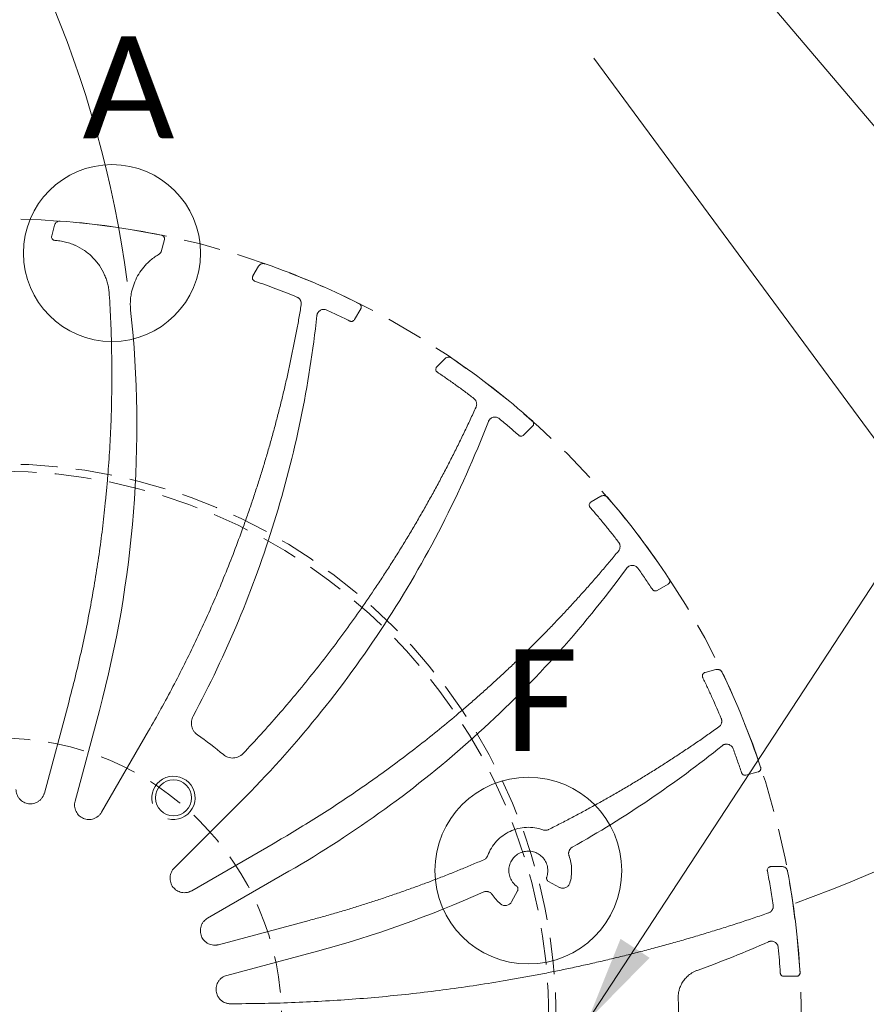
# Model space of a CAD drawing. Header units: millimetres. Extents: x 5 to 292, y 5 to 205.
# Tile 7 of 16: x 83 to 113, y 74 to 108. Entities that reach past the tile are written whole.
import ezdxf

# ---------------------------------------------------------------- set-up
doc = ezdxf.new("R2010")
doc.units = ezdxf.units.MM
doc.linetypes.add('SLD-實線', pattern=[0])
doc.linetypes.add('SLD-虛線-(隱匿輪廓線)', pattern=[1.905, 1.27, -0.635])
doc.styles.add('SLDTEXTSTYLE3', font='CALIBRI.TTF')
doc.dimstyles.new('SLDDIMSTYLE1', dxfattribs={"dimtxt": 2.116667, "dimasz": 3, "dimexe": 0, "dimexo": 0.0625, "dimgap": 0.529167, "dimtad": 0, "dimtih": 1, "dimtoh": 1, "dimlfac": 2, "dimrnd": 1e-09, "dimzin": 12, "dimdsep": 46, "dimtxsty": 'SLDTEXTSTYLE3', "dimsah": 1, "dimcen": 0, "dimadec": 0, "dimazin": 3, "dimtfac": 1, "dimtofl": 0, "dimtmove": 0, "dimatfit": 3, "dimfxl": 0, "dimfrac": 2, "dimtolj": 1, "dimtzin": 12, "dimarcsym": 0})
doc.dimstyles.new('SLDDIMSTYLE2', dxfattribs={"dimtxt": 2.116667, "dimasz": 3, "dimexe": 0, "dimexo": 0.0625, "dimgap": 0.529167, "dimtad": 0, "dimtih": 1, "dimtoh": 1, "dimlfac": 2, "dimrnd": 1e-09, "dimzin": 4, "dimdsep": 46, "dimtxsty": 'SLDTEXTSTYLE3', "dimblk1": 'NONE', "dimsah": 1, "dimcen": 0, "dimadec": 0, "dimazin": 1, "dimtfac": 1, "dimtmove": 0, "dimatfit": 3, "dimldrblk": 'NONE', "dimfxl": 0, "dimfrac": 2, "dimtolj": 1, "dimtzin": 12, "dimarcsym": 0})

# ---------------------------------------------------------------- blocks, each defined once
blk = doc.blocks.new('_D_2')
at = {"color": 5, "linetype": 'SLD-實線', "lineweight": 0}
for p, q in [((69.153, 115.878), (82.46, 129.277)), ((82.46, 129.277), (92.016, 129.277)), ((38.259, 84.767), (69.153, 115.878))]:
    blk.add_line(p, q, dxfattribs=at)
blk.add_arc((38.259, 84.767), 43.845, 21.9015, 46.5066, dxfattribs=at)
blk.add_solid([(69.153, 115.878), (71.693, 117.584), (70.841, 118.429)], dxfattribs=at)
at = {"color": 5, "linetype": 'SLD-實線', "lineweight": 0, "insert": (84.047, 132.1), "char_height": 2.1167, "attachment_point": 1, "style": 'SLDTEXTSTYLE3'}
blk.add_mtext('R87.69', dxfattribs=at)
blk = doc.blocks.new('_D_3')
at = {"color": 5, "linetype": 'SLD-實線', "lineweight": 0}
for p, q in [((79.367, 117.444), (82.46, 119.851)), ((82.46, 119.851), (92.016, 119.851)), ((49.357, 94.084), (79.367, 117.444))]:
    blk.add_line(p, q, dxfattribs=at)
blk.add_arc((49.357, 94.084), 38.03, 7.5814, 39.4023, dxfattribs=at)
blk.add_solid([(79.367, 117.444), (82.103, 118.813), (81.366, 119.76)], dxfattribs=at)
at = {"color": 5, "linetype": 'SLD-實線', "lineweight": 0, "insert": (84.047, 122.673), "char_height": 2.1167, "attachment_point": 1, "style": 'SLDTEXTSTYLE3'}
blk.add_mtext('R76.06', dxfattribs=at)
blk = doc.blocks.new('_D_4')
at = {"color": 5, "linetype": 'SLD-實線', "lineweight": 0}
for p, q in [((102.992, 73.497), (119.702, 99.058)), ((119.702, 99.058), (160.182, 99.058)), ((100.639, 69.898), (102.992, 73.497))]:
    blk.add_line(p, q, dxfattribs=at)
blk.add_solid([(102.992, 73.497), (105.136, 75.68), (104.131, 76.336)], dxfattribs=at)
at = {"color": 5, "linetype": 'SLD-實線', "lineweight": 0, "attachment_point": 1, "style": 'SLDTEXTSTYLE3'}
for s, insert, char_height in [('%%c', (133.831, 105.326), 2.1167), (' thru', (142.11, 105.326), 2.1167), ('8.60', (137.104, 105.326), 2.1167), ('foreseen for 1/8" NPT or 1/8" BSP', (121.29, 101.881), 2.11667)]:
    blk.add_mtext(s, dxfattribs=dict(at, insert=insert, char_height=char_height))
blk = doc.blocks.new('_NONE')
blk = doc.blocks.new('_D_6')
at = {"color": 5, "linetype": 'SLD-實線', "lineweight": 0}
for p, q in [((103.201, 106.834), (126.088, 75.807)), ((126.088, 75.807), (135.164, 63.504)), ((135.164, 63.504), (144.72, 63.504))]:
    blk.add_line(p, q, dxfattribs=at)
blk.add_arc((103.201, 106.834), 38.555, 280.0591, 307.9008, dxfattribs=at)
blk.add_solid([(126.088, 75.807), (127.386, 73.037), (128.352, 73.749)], dxfattribs=at)
at = {"color": 5, "linetype": 'SLD-實線', "lineweight": 0, "insert": (136.751, 66.326), "char_height": 2.1167, "attachment_point": 1, "style": 'SLDTEXTSTYLE3'}
blk.add_mtext('R77.11', dxfattribs=at)
blk = doc.blocks.new('_D_7')
at = {"color": 5, "linetype": 'SLD-實線', "lineweight": 0}
for p, q in [((90.629, 130.783), (127.277, 87.524)), ((127.277, 87.524), (134.448, 79.058)), ((134.448, 79.058), (145.436, 79.058))]:
    blk.add_line(p, q, dxfattribs=at)
blk.add_arc((90.629, 130.783), 56.696, 290.1852, 311.2806, dxfattribs=at)
blk.add_solid([(127.277, 87.524), (128.758, 84.847), (129.674, 85.623)], dxfattribs=at)
at = {"color": 5, "linetype": 'SLD-實線', "lineweight": 0, "insert": (136.036, 81.881), "char_height": 2.1167, "attachment_point": 1, "style": 'SLDTEXTSTYLE3'}
blk.add_mtext('R113.39', dxfattribs=at)

msp = doc.modelspace()

# ---------------------------------------------------------------- linework, layer by layer
at = {"color": 7, "linetype": 'SLD-實線', "lineweight": 15}
for p, q in [((84.4401, 100.6827), (84.5409, 101.0586)), ((84.5532, 100.5254), (84.579, 100.524)), ((88.3395, 100.5534), (88.2268, 100.1325)), ((91.405, 99.2954), (91.5996, 99.6324)), ((95.1381, 98.1612), (94.9202, 97.7839)), ((97.7735, 96.1527), (98.0486, 96.4278)), ((101.0858, 94.091), (100.7777, 93.7828)), ((103.1115, 91.4687), (103.4485, 91.6633)), ((105.7774, 88.62), (105.4, 88.4021)), ((107.0554, 85.5628), (107.4323, 85.6638)), ((84.1865, 81.3835), (85.0286, 84.5262)), ((86.0911, 84.2415), (85.249, 81.0988)), ((86.165, 80.7194), (87.7918, 83.5371)), ((108.8931, 82.1212), (108.4722, 82.0084)), ((90.9826, 81.0887), (88.682, 78.788)), ((89.2856, 78.0015), (92.1032, 79.6283)), ((109.3363, 78.8374), (109.7255, 78.8374)), ((92.6532, 78.6756), (89.8356, 77.0489)), ((102.0186, 78.1192), (101.6357, 78.3246)), ((100.5659, 78.0016), (100.3605, 77.6186)), ((90.215, 76.1329), (93.3577, 76.975)), ((93.6424, 75.9124), (90.4997, 75.0704)), ((110.2207, 75.0374), (109.7849, 75.0374))]:
    msp.add_line(p, q, dxfattribs=at)
at = {"color": 7, "linetype": 'SLD-實線', "lineweight": 0}
for centre, radius in [((86.5263, 100.0894), 3.0642), ((100.9393, 78.698), 3.2336)]:
    msp.add_circle(centre, radius, dxfattribs=at)
at = {"color": 5, "linetype": 'SLD-虛線-(隱匿輪廓線)', "lineweight": 0}
for radius in [27.74, 19.25, 19, 9.75]:
    msp.add_circle((82.6535, 73.5374), radius, dxfattribs=at)
at = {"color": 7, "linetype": 'SLD-實線', "lineweight": 15}
msp.add_circle((88.6562, 81.2205), 0.625, dxfattribs=at)
at = {"color": 7, "linetype": 'SLD-實線', "lineweight": 0}
msp.add_arc((88.6562, 81.2205), 0.75, 255, 195, dxfattribs=at)
at = {"color": 7, "linetype": 'SLD-實線', "lineweight": 15}
for points, knots in [([(84.7387, 101.1989), (84.7276, 101.1992), (84.7057, 101.1999), (84.6734, 101.1937), (84.6426, 101.1821), (84.6139, 101.1652), (84.588, 101.1433), (84.5671, 101.1175), (84.5506, 101.0891), (84.5441, 101.0688), (84.5409, 101.0586)], [0, 0, 0, 0, 0.12639501, 0.24930927, 0.37261883, 0.50016368, 0.62748411, 0.75776487, 0.87816296, 1, 1, 1, 1]), ([(84.4401, 100.6827), (84.4306, 100.6471), (84.4379, 100.6073), (84.481, 100.5474), (84.5164, 100.5279), (84.5532, 100.5256)], [0, 0, 0, 0, 0.5, 0.5, 1, 1, 1, 1]), ([(88.3395, 100.5534), (88.3414, 100.5619), (88.3449, 100.5785), (88.3437, 100.604), (88.3373, 100.6287), (88.326, 100.6516), (88.3104, 100.6722), (88.291, 100.6888), (88.2687, 100.7017), (88.2523, 100.706), (88.244, 100.7082)], [0, 0, 0, 0, 0.1272696, 0.2494504, 0.3720088, 0.5003626, 0.6238233, 0.7501644, 0.8743558, 1, 1, 1, 1]), ([(84.579, 100.524), (84.6121, 100.5212), (84.6782, 100.5156), (84.7765, 100.5011), (84.8736, 100.4821), (84.9695, 100.4581), (85.0643, 100.4294), (85.1578, 100.3959), (85.3332, 100.3231), (85.5798, 100.1858), (85.8653, 99.9461), (86.1031, 99.6589), (86.2506, 99.3895), (86.3369, 99.166), (86.3848, 98.9992), (86.419, 98.8289), (86.4291, 98.7135), (86.4342, 98.6556)], [0, 0, 0, 0, 0.0347508, 0.0692917, 0.1037077, 0.1380846, 0.1725088, 0.2070659, 0.241841, 0.3708858, 0.5000247, 0.6290706, 0.7582084, 0.8188698, 0.8790817, 0.9393048, 1, 1, 1, 1]), ([(87.1734, 98.1092), (87.1704, 98.1407), (87.1646, 98.2034), (87.1615, 98.2977), (87.1625, 98.3919), (87.1681, 98.4859), (87.1782, 98.5798), (87.2029, 98.7394), (87.2596, 98.9616), (87.3749, 99.2345), (87.5286, 99.4878), (87.6956, 99.6882), (87.859, 99.842), (88.0076, 99.9589), (88.1151, 100.0243), (88.169, 100.057)], [0, 0, 0, 0, 0.0409312, 0.0816866, 0.122357, 0.1630341, 0.2038093, 0.2447735, 0.3723467, 0.5000334, 0.6276071, 0.7552932, 0.8369591, 0.9182837, 1, 1, 1, 1]), ([(88.169, 100.057), (88.1757, 100.0614), (88.1893, 100.0703), (88.2058, 100.0884), (88.2191, 100.1092), (88.2242, 100.1247), (88.2268, 100.1325)], [0, 0, 0, 0, 0.24756572, 0.49770634, 0.74817807, 1, 1, 1, 1]), ([(91.827, 99.7167), (91.8163, 99.7199), (91.7954, 99.7262), (91.7625, 99.7286), (91.7298, 99.7254), (91.6978, 99.7164), (91.6671, 99.702), (91.6401, 99.6825), (91.6168, 99.6593), (91.6053, 99.6414), (91.5996, 99.6324)], [0, 0, 0, 0, 0.126395, 0.2493093, 0.3726188, 0.5001637, 0.6274841, 0.7577649, 0.878163, 1, 1, 1, 1]), ([(91.405, 99.2954), (91.4022, 99.29), (91.3965, 99.2792), (91.3912, 99.2615), (91.3863, 99.2314), (91.3923, 99.1876), (91.4182, 99.1485), (91.4469, 99.1253), (91.464, 99.1182), (91.4725, 99.1147)], [0, 0, 0, 0, 0.0832862, 0.166337, 0.2509491, 0.5001015, 0.7492538, 0.8738939, 1, 1, 1, 1]), ([(91.4725, 99.1147), (91.5946, 99.072), (91.8389, 98.9867), (92.2029, 98.8519), (92.5651, 98.7127), (92.8049, 98.6155), (92.9248, 98.5669)], [0, 0, 0, 0, 0.2500257, 0.5, 0.7499743, 1, 1, 1, 1]), ([(86.4342, 98.6556), (86.4438, 98.4972), (86.463, 98.1804), (86.4852, 97.705), (86.5026, 97.2297), (86.5147, 96.7545), (86.5217, 96.2794), (86.5236, 95.8044), (86.5203, 95.3295), (86.5118, 94.8547), (86.4982, 94.38), (86.4794, 93.9053), (86.4554, 93.4308), (86.4263, 92.9563), (86.392, 92.4819), (86.3526, 92.0076), (86.295, 91.3954), (86.2129, 90.6464), (86.0977, 89.7621), (85.9646, 88.8811), (85.8136, 88.0034), (85.6449, 87.1289), (85.458, 86.2577), (85.2545, 85.3895), (85.1039, 84.8141), (85.0286, 84.5262)], [0, 0, 0, 0, 0.0333919, 0.0667584, 0.1001035, 0.1334312, 0.1667452, 0.2000496, 0.2333483, 0.2666452, 0.2999442, 0.3332493, 0.3665644, 0.3998934, 0.4332402, 0.4666088, 0.500003, 0.5625911, 0.6251022, 0.6875621, 0.7499967, 0.8124319, 0.8748936, 0.9374077, 1, 1, 1, 1]), ([(92.9248, 98.5669), (92.9352, 98.5622), (92.9556, 98.5529), (92.9835, 98.5341), (93.0085, 98.5121), (93.0303, 98.4864), (93.0504, 98.4554), (93.0671, 98.4185), (93.0775, 98.3773), (93.0814, 98.3354), (93.0781, 98.3083), (93.0765, 98.2947)], [0, 0, 0, 0, 0.10141869, 0.20029548, 0.2984788, 0.39785577, 0.50024754, 0.62733238, 0.75737064, 0.87796676, 1, 1, 1, 1]), ([(93.0765, 98.2947), (93.0507, 98.142), (92.9992, 97.8368), (92.9159, 97.3801), (92.8281, 96.9247), (92.7355, 96.4704), (92.6382, 96.0174), (92.5361, 95.5656), (92.4293, 95.1151), (92.3177, 94.6658), (92.2014, 94.2177), (92.0803, 93.7709), (91.9545, 93.3252), (91.8239, 92.8809), (91.6886, 92.4377), (91.5485, 91.9958), (91.4036, 91.5551), (91.2541, 91.1156), (91.0541, 90.5478), (90.798, 89.8543), (90.4781, 89.0387), (90.1424, 88.2304), (89.7907, 87.4295), (89.4232, 86.6359), (89.0398, 85.8497), (88.6402, 85.0709), (88.2258, 84.2989), (87.9365, 83.7912), (87.7918, 83.5371)], [0, 0, 0, 0, 0.0294768, 0.0589291, 0.0883601, 0.1177732, 0.1471714, 0.1765583, 0.2059371, 0.235311, 0.2646833, 0.2940575, 0.3234367, 0.3528243, 0.3822236, 0.4116378, 0.4410702, 0.4705242, 0.5000029, 0.5556601, 0.61124, 0.6667648, 0.7222566, 0.7777378, 0.8332305, 0.888757, 0.9443394, 1, 1, 1, 1]), ([(95.1381, 98.1612), (95.142, 98.169), (95.1497, 98.1841), (95.1552, 98.209), (95.1554, 98.2345), (95.1504, 98.2596), (95.1407, 98.2835), (95.1262, 98.3045), (95.108, 98.3228), (95.0933, 98.3312), (95.0858, 98.3355)], [0, 0, 0, 0, 0.1272696, 0.2494504, 0.3720088, 0.5003626, 0.6238233, 0.7501644, 0.8743558, 1, 1, 1, 1]), ([(86.0911, 84.2415), (86.6945, 86.4935), (87.0903, 88.8011), (87.4531, 93.4498), (87.4201, 95.7909), (87.1734, 98.1092)], [0, 0, 0, 0, 0.5, 0.5, 1, 1, 1, 1]), ([(89.3339, 84.0467), (90.4837, 86.1936), (91.4267, 88.4513), (92.8642, 93.1052), (93.3588, 95.5014), (93.62, 97.9227)], [0, 0, 0, 0, 0.5, 0.5, 1, 1, 1, 1]), ([(93.62, 97.9227), (93.6214, 97.9324), (93.6241, 97.9514), (93.6324, 97.9791), (93.6438, 98.0056), (93.6634, 98.0389), (93.6948, 98.0761), (93.7418, 98.1101), (93.7959, 98.132), (93.853, 98.14), (93.9112, 98.1355), (93.9468, 98.1215), (93.965, 98.1143)], [0, 0, 0, 0, 0.06313676, 0.12530263, 0.18742028, 0.2504145, 0.37632654, 0.50085025, 0.62456142, 0.75244593, 0.87316813, 1, 1, 1, 1]), ([(94.756, 97.7346), (94.7633, 97.7313), (94.7777, 97.725), (94.801, 97.7208), (94.8246, 97.7211), (94.8554, 97.7275), (94.8925, 97.745), (94.9109, 97.7709), (94.9202, 97.7839)], [0, 0, 0, 0, 0.1269862, 0.2497126, 0.3728425, 0.5009952, 0.7497099, 1, 1, 1, 1]), ([(98.2901, 96.4504), (98.2806, 96.4562), (98.262, 96.4677), (98.2309, 96.4786), (98.1985, 96.4839), (98.1652, 96.4836), (98.1318, 96.4776), (98.1008, 96.4657), (98.0723, 96.4494), (98.0565, 96.435), (98.0486, 96.4278)], [0, 0, 0, 0, 0.126395, 0.2493093, 0.3726188, 0.5001637, 0.6274841, 0.7577649, 0.878163, 1, 1, 1, 1]), ([(97.7735, 96.1527), (97.7693, 96.1482), (97.7611, 96.1392), (97.7513, 96.1235), (97.7388, 96.0957), (97.7332, 96.0518), (97.7482, 96.0073), (97.7699, 95.9775), (97.7846, 95.9663), (97.7919, 95.9607)], [0, 0, 0, 0, 0.0832862, 0.166337, 0.2509491, 0.5001015, 0.7492538, 0.8738939, 1, 1, 1, 1]), ([(97.7919, 95.9607), (97.8988, 95.8878), (98.1127, 95.7422), (98.4294, 95.5178), (98.7433, 95.2896), (98.9497, 95.1336), (99.0529, 95.0556)], [0, 0, 0, 0, 0.2500257, 0.5, 0.7499743, 1, 1, 1, 1]), ([(99.0529, 95.0556), (99.0617, 95.0484), (99.0791, 95.0341), (99.1011, 95.0088), (99.1195, 94.981), (99.134, 94.9506), (99.1454, 94.9154), (99.152, 94.8754), (99.1513, 94.833), (99.1443, 94.7915), (99.1341, 94.7662), (99.129, 94.7535)], [0, 0, 0, 0, 0.1014187, 0.2002955, 0.2984788, 0.3978558, 0.5002475, 0.6273324, 0.7573706, 0.8779668, 1, 1, 1, 1]), ([(99.129, 94.7535), (99.0618, 94.6065), (98.9273, 94.3127), (98.7196, 93.8749), (98.5075, 93.4396), (98.2907, 93.0069), (98.0692, 92.5768), (97.8431, 92.1494), (97.6123, 91.7245), (97.3768, 91.3022), (97.1366, 90.8826), (96.8917, 90.4655), (96.6422, 90.0511), (96.388, 89.6392), (96.1292, 89.23), (95.8656, 88.8233), (95.5193, 88.3017), (95.085, 87.6693), (94.5556, 86.9317), (94.0115, 86.2058), (93.4528, 85.4917), (92.8794, 84.7893), (92.291, 84.0989), (91.6889, 83.4193), (91.2756, 82.9767), (91.0688, 82.7552)], [0, 0, 0, 0, 0.0333941, 0.0667619, 0.1001075, 0.133435, 0.1667483, 0.2000517, 0.2333491, 0.2666447, 0.2999424, 0.3332464, 0.3665608, 0.3998896, 0.4332369, 0.4666067, 0.5000032, 0.5625946, 0.6251062, 0.6875647, 0.7499969, 0.8124297, 0.8748899, 0.9374044, 1, 1, 1, 1]), ([(90.9826, 81.0887), (92.8476, 82.9537), (94.5179, 85.0134), (97.397, 89.4335), (98.6058, 91.7937), (99.5578, 94.2535)], [0, 0, 0, 0, 0.5, 0.5, 1, 1, 1, 1]), ([(99.5578, 94.2535), (99.5615, 94.2622), (99.5689, 94.2797), (99.5839, 94.304), (99.6015, 94.3265), (99.6283, 94.3535), (99.6677, 94.3813), (99.7212, 94.402), (99.7784, 94.4102), (99.8355, 94.404), (99.8906, 94.3859), (99.9216, 94.3634), (99.9371, 94.3521)], [0, 0, 0, 0, 0.0624486, 0.1243932, 0.1867154, 0.2502808, 0.3737829, 0.5001746, 0.6236727, 0.7500638, 0.874297, 1, 1, 1, 1]), ([(101.0858, 94.091), (101.0916, 94.0974), (101.103, 94.11), (101.1147, 94.1327), (101.1215, 94.1572), (101.1232, 94.1827), (101.12, 94.2084), (101.1114, 94.2324), (101.0986, 94.2548), (101.0865, 94.2668), (101.0804, 94.2728)], [0, 0, 0, 0, 0.1272696, 0.2494504, 0.3720088, 0.5003626, 0.6238233, 0.7501644, 0.8743558, 1, 1, 1, 1]), ([(100.6063, 93.7777), (100.6126, 93.7727), (100.6248, 93.7628), (100.6462, 93.7528), (100.6691, 93.747), (100.7005, 93.7452), (100.7408, 93.7525), (100.7654, 93.7727), (100.7777, 93.7828)], [0, 0, 0, 0, 0.1269862, 0.2497126, 0.3728425, 0.5009952, 0.7497099, 1, 1, 1, 1]), ([(103.1115, 91.4687), (103.1064, 91.4655), (103.0961, 91.4589), (103.0826, 91.4463), (103.0633, 91.4227), (103.0466, 91.3818), (103.0495, 91.3349), (103.0628, 91.3005), (103.074, 91.2859), (103.0796, 91.2785)], [0, 0, 0, 0, 0.0832862, 0.166337, 0.2509491, 0.5001015, 0.7492538, 0.8738939, 1, 1, 1, 1]), ([(103.6876, 91.6226), (103.68, 91.6307), (103.665, 91.6466), (103.6378, 91.6651), (103.6078, 91.6787), (103.5756, 91.687), (103.5418, 91.6898), (103.5087, 91.6864), (103.4769, 91.678), (103.458, 91.6682), (103.4485, 91.6633)], [0, 0, 0, 0, 0.126395, 0.2493093, 0.3726188, 0.5001637, 0.6274841, 0.7577649, 0.878163, 1, 1, 1, 1]), ([(103.0796, 91.2785), (103.1639, 91.1807), (103.3323, 90.9852), (103.5796, 90.6873), (103.8231, 90.3863), (103.9818, 90.1827), (104.0611, 90.0809)], [0, 0, 0, 0, 0.2500256, 0.5, 0.7499744, 1, 1, 1, 1]), ([(104.0611, 90.0809), (104.067, 90.0729), (104.0784, 90.0572), (104.0922, 90.0321), (104.1044, 90.0026), (104.1131, 89.967), (104.1173, 89.9113), (104.1078, 89.8386), (104.0755, 89.7909), (104.0594, 89.7671)], [0, 0, 0, 0, 0.0881249, 0.1721586, 0.2531125, 0.370686, 0.4950738, 0.7484134, 1, 1, 1, 1]), ([(104.0594, 89.7671), (103.9607, 89.6477), (103.7635, 89.4091), (103.463, 89.0553), (103.1592, 88.7047), (102.8519, 88.3576), (102.5411, 88.0139), (102.2268, 87.6737), (101.909, 87.3369), (101.5877, 87.0035), (101.2629, 86.6736), (100.9346, 86.3472), (100.6028, 86.0241), (100.2675, 85.7046), (99.9287, 85.3884), (99.5864, 85.0757), (99.2406, 84.7665), (98.8913, 84.4607), (98.4342, 84.0689), (97.8656, 83.5963), (97.1808, 83.0499), (96.4858, 82.5177), (95.7808, 81.9999), (95.0656, 81.4964), (94.3405, 81.0071), (93.605, 80.5325), (92.8601, 80.071), (92.3556, 79.7759), (92.1032, 79.6283)], [0, 0, 0, 0, 0.0294768, 0.0589291, 0.0883601, 0.1177731, 0.1471714, 0.1765583, 0.205937, 0.2353109, 0.2646833, 0.2940574, 0.3234367, 0.3528243, 0.3822235, 0.4116377, 0.4410702, 0.4705242, 0.5000029, 0.5556601, 0.61124, 0.6667648, 0.7222567, 0.7777378, 0.8332305, 0.888757, 0.9443395, 1, 1, 1, 1]), ([(92.6532, 78.6756), (94.9374, 79.9944), (97.0838, 81.5516), (101.0088, 85.0759), (102.7873, 87.0429), (104.3435, 89.1725)], [0, 0, 0, 0, 0.5, 0.5, 1, 1, 1, 1]), ([(104.3435, 89.1725), (104.3493, 89.18), (104.361, 89.1949), (104.3818, 89.2145), (104.4047, 89.2317), (104.4375, 89.2508), (104.4828, 89.2675), (104.5398, 89.2736), (104.5972, 89.2667), (104.6507, 89.246), (104.6993, 89.2142), (104.7233, 89.1845), (104.7354, 89.1695)], [0, 0, 0, 0, 0.0624486, 0.1243932, 0.1867154, 0.2502808, 0.3737829, 0.5001746, 0.6236727, 0.7500638, 0.874297, 1, 1, 1, 1]), ([(105.7774, 88.62), (105.7847, 88.6247), (105.7989, 88.634), (105.8161, 88.6528), (105.829, 88.6748), (105.8372, 88.699), (105.8408, 88.7246), (105.8388, 88.75), (105.8321, 88.7749), (105.8236, 88.7896), (105.8193, 88.797)], [0, 0, 0, 0, 0.12726956, 0.24945042, 0.37200878, 0.50036258, 0.62382333, 0.75016445, 0.87435576, 1, 1, 1, 1]), ([(105.2332, 88.4415), (105.2379, 88.4351), (105.2472, 88.4224), (105.2653, 88.4071), (105.2859, 88.3956), (105.3157, 88.3857), (105.3566, 88.3823), (105.3855, 88.3955), (105.4, 88.4021)], [0, 0, 0, 0, 0.1269862, 0.2497126, 0.3728425, 0.5009952, 0.7497099, 1, 1, 1, 1]), ([(107.6517, 85.5624), (107.6472, 85.5709), (107.6383, 85.5876), (107.6206, 85.6097), (107.6, 85.6289), (107.5763, 85.6448), (107.5497, 85.6578), (107.5205, 85.6668), (107.4903, 85.6704), (107.4604, 85.67), (107.4416, 85.6659), (107.4323, 85.6638)], [0, 0, 0, 0, 0.1098624, 0.2166535, 0.3228598, 0.4310081, 0.5434946, 0.6597315, 0.7797507, 0.8909394, 1, 1, 1, 1]), ([(107.0554, 85.5628), (107.0496, 85.561), (107.038, 85.5574), (107.0217, 85.5487), (106.9969, 85.5308), (106.9702, 85.4956), (106.9608, 85.4496), (106.9648, 85.4129), (106.9718, 85.3959), (106.9754, 85.3873)], [0, 0, 0, 0, 0.0832862, 0.166337, 0.2509491, 0.5001015, 0.7492538, 0.8738939, 1, 1, 1, 1]), ([(106.9754, 85.3873), (107.0316, 85.2708), (107.1439, 85.0377), (107.306, 84.6851), (107.4637, 84.3305), (107.5645, 84.0922), (107.6149, 83.973)], [0, 0, 0, 0, 0.2500257, 0.5, 0.7499743, 1, 1, 1, 1]), ([(89.4898, 83.3997), (89.4779, 83.4084), (89.4543, 83.4257), (89.4219, 83.4554), (89.3921, 83.4877), (89.355, 83.5357), (89.3162, 83.6033), (89.2858, 83.6928), (89.272, 83.7864), (89.2767, 83.8787), (89.2962, 83.9671), (89.3213, 84.0202), (89.3339, 84.0467)], [0, 0, 0, 0, 0.0605728, 0.1207213, 0.1809167, 0.2416288, 0.3706887, 0.500114, 0.6291737, 0.7585989, 0.8792063, 1, 1, 1, 1]), ([(107.6149, 83.973), (107.6189, 83.9624), (107.6269, 83.9413), (107.6333, 83.9084), (107.6353, 83.8751), (107.6326, 83.8415), (107.6249, 83.8054), (107.6107, 83.7675), (107.5888, 83.731), (107.562, 83.6986), (107.5406, 83.6818), (107.5298, 83.6733)], [0, 0, 0, 0, 0.1014187, 0.2002955, 0.2984788, 0.3978558, 0.5002475, 0.6273324, 0.7573706, 0.8779668, 1, 1, 1, 1]), ([(107.5298, 83.6733), (107.4049, 83.5845), (107.1553, 83.407), (106.7775, 83.1457), (106.3974, 82.8883), (106.0148, 82.635), (105.6297, 82.3859), (105.2421, 82.1409), (104.852, 81.9), (104.4594, 81.6632), (104.0644, 81.4305), (103.6669, 81.202), (103.2669, 80.9776), (102.8644, 80.7572), (102.4594, 80.5411), (102.052, 80.3288), (101.7786, 80.1908), (101.6418, 80.1218)], [0, 0, 0, 0, 0.0667776, 0.1335077, 0.2001975, 0.2668545, 0.3334858, 0.4000988, 0.4667008, 0.5332992, 0.5999012, 0.6665142, 0.7331455, 0.7998025, 0.8664923, 0.9332224, 1, 1, 1, 1]), ([(107.6511, 83.026), (107.6587, 83.0317), (107.6738, 83.0431), (107.6989, 83.0566), (107.7255, 83.0673), (107.7622, 83.0773), (107.8102, 83.0817), (107.8668, 83.0728), (107.9205, 83.0513), (107.9668, 83.0175), (108.0056, 82.9742), (108.0211, 82.9392), (108.0289, 82.9217)], [0, 0, 0, 0, 0.0624486, 0.1243932, 0.1867154, 0.2502808, 0.3737829, 0.5001746, 0.6236727, 0.7500638, 0.874297, 1, 1, 1, 1]), ([(91.0688, 82.7552), (91.058, 82.7444), (91.0366, 82.7229), (91.001, 82.6945), (90.9631, 82.6693), (90.9076, 82.6394), (90.8315, 82.6113), (90.7341, 82.5964), (90.6355, 82.6001), (90.5422, 82.6232), (90.456, 82.6611), (90.4076, 82.6978), (90.3833, 82.7162)], [0, 0, 0, 0, 0.0604197, 0.1203789, 0.1803824, 0.2409338, 0.370355, 0.5001222, 0.6295431, 0.7593103, 0.8795671, 1, 1, 1, 1]), ([(108.8931, 82.1212), (108.9014, 82.1239), (108.9175, 82.1291), (108.939, 82.1428), (108.9572, 82.1607), (108.9714, 82.182), (108.9814, 82.2058), (108.9861, 82.2309), (108.9861, 82.2566), (108.9816, 82.2731), (108.9794, 82.2813)], [0, 0, 0, 0, 0.1272696, 0.2494504, 0.3720088, 0.5003626, 0.6238233, 0.7501644, 0.8743558, 1, 1, 1, 1]), ([(108.3213, 82.0896), (108.3242, 82.0822), (108.3299, 82.0675), (108.3434, 82.0481), (108.3603, 82.0316), (108.3866, 82.0144), (108.4251, 82.0005), (108.4565, 82.0058), (108.4722, 82.0084)], [0, 0, 0, 0, 0.1269862, 0.2497126, 0.3728425, 0.5009952, 0.7497099, 1, 1, 1, 1]), ([(84.1865, 81.3835), (84.1824, 81.3696), (84.1742, 81.3418), (84.1574, 81.3017), (84.1374, 81.2631), (84.1052, 81.2125), (84.0556, 81.1536), (83.983, 81.0949), (83.9009, 81.0502), (83.7863, 81.0137), (83.6369, 81.0071), (83.4647, 81.0612), (83.3436, 81.1564), (83.2705, 81.2569), (83.2319, 81.3396), (83.2078, 81.4259), (83.205, 81.4839), (83.2035, 81.5129)], [0, 0, 0, 0, 0.0303566, 0.060506, 0.0906791, 0.1211067, 0.1856899, 0.250459, 0.3150421, 0.3798111, 0.5003403, 0.6208694, 0.7496528, 0.814236, 0.879005, 0.9394551, 1, 1, 1, 1]), ([(86.165, 80.7194), (86.1574, 80.707), (86.1423, 80.6823), (86.1157, 80.6479), (86.0864, 80.6158), (86.0422, 80.5752), (85.979, 80.5312), (85.8937, 80.4933), (85.8028, 80.4714), (85.6827, 80.4658), (85.5367, 80.4981), (85.3843, 80.5949), (85.292, 80.7182), (85.2474, 80.8342), (85.2316, 80.9241), (85.2306, 81.0137), (85.2429, 81.0704), (85.249, 81.0988)], [0, 0, 0, 0, 0.0303566, 0.060506, 0.0906791, 0.1211067, 0.1856899, 0.250459, 0.3150421, 0.3798111, 0.5003403, 0.6208694, 0.7496528, 0.814236, 0.879005, 0.9394551, 1, 1, 1, 1]), ([(101.4455, 80.11), (101.2618, 80.1758), (101.0653, 80.2054), (100.6756, 80.1875), (100.4826, 80.14), (100.129, 79.9753), (99.9685, 79.858), (99.7041, 79.5711), (99.6003, 79.4017), (99.5326, 79.2187)], [0, 0, 0, 0, 0.25, 0.25, 0.5, 0.5, 0.75, 0.75, 1, 1, 1, 1]), ([(101.6418, 80.1218), (101.6315, 80.1172), (101.6112, 80.1079), (101.5784, 80.0994), (101.5395, 80.0944), (101.494, 80.0956), (101.4617, 80.1052), (101.4455, 80.11)], [0, 0, 0, 0, 0.16658797, 0.33230872, 0.50020427, 0.74937181, 1, 1, 1, 1]), ([(102.3499, 79.208), (102.3463, 79.2193), (102.3391, 79.2417), (102.3344, 79.2765), (102.3345, 79.3112), (102.3398, 79.346), (102.3507, 79.3831), (102.3688, 79.4214), (102.395, 79.4573), (102.4262, 79.4882), (102.4502, 79.5033), (102.4623, 79.5108)], [0, 0, 0, 0, 0.1015984, 0.2003961, 0.2984122, 0.397714, 0.5002907, 0.6276953, 0.7580629, 0.8783118, 1, 1, 1, 1]), ([(99.5326, 79.2187), (99.5283, 79.2084), (99.5197, 79.1877), (99.5016, 79.1591), (99.4766, 79.1289), (99.4426, 79.0987), (99.4124, 79.0836), (99.3973, 79.076)], [0, 0, 0, 0, 0.166588, 0.3323087, 0.5002043, 0.7493718, 1, 1, 1, 1]), ([(100.5313, 78.1603), (100.5159, 78.1725), (100.4852, 78.1971), (100.4434, 78.2388), (100.3976, 78.2927), (100.3515, 78.3616), (100.296, 78.4765), (100.258, 78.6338), (100.2674, 78.8244), (100.3262, 78.9986), (100.4269, 79.1497), (100.5671, 79.2717), (100.7415, 79.3531), (100.9318, 79.3819), (101.1161, 79.3577), (101.2836, 79.2876), (101.4289, 79.175), (101.5422, 79.0215), (101.5976, 78.8696), (101.6151, 78.7431), (101.6145, 78.6506), (101.6027, 78.5605), (101.5854, 78.5041), (101.5767, 78.4759)], [0, 0, 0, 0, 0.0199152, 0.0397739, 0.0597287, 0.0915251, 0.1234092, 0.1886605, 0.2530363, 0.3141315, 0.3726336, 0.4350546, 0.5000115, 0.5649684, 0.6273894, 0.6858915, 0.7469866, 0.8113625, 0.8766138, 0.9084102, 0.9402943, 0.9701249, 1, 1, 1, 1]), ([(102.3763, 78.2679), (102.422, 78.4206), (102.4432, 78.5807), (102.4342, 78.8994), (102.4041, 79.0581), (102.3499, 79.208)], [0, 0, 0, 0, 0.5, 0.5, 1, 1, 1, 1]), ([(89.2856, 78.0015), (89.2728, 77.9945), (89.2473, 77.9807), (89.2071, 77.9642), (89.1656, 77.951), (89.1071, 77.938), (89.0304, 77.9315), (88.9376, 77.9413), (88.8479, 77.9678), (88.7411, 78.0229), (88.6307, 78.1239), (88.5473, 78.284), (88.5289, 78.4369), (88.5483, 78.5596), (88.5795, 78.6454), (88.6235, 78.7235), (88.6625, 78.7665), (88.682, 78.788)], [0, 0, 0, 0, 0.0303566, 0.060506, 0.0906791, 0.1211067, 0.1856899, 0.250459, 0.3150421, 0.3798111, 0.5003403, 0.6208694, 0.7496528, 0.814236, 0.879005, 0.9394551, 1, 1, 1, 1]), ([(99.3973, 79.076), (99.257, 79.0159), (98.9765, 78.8958), (98.5536, 78.7212), (98.1293, 78.5507), (97.7033, 78.3849), (97.2758, 78.2235), (96.8468, 78.0667), (96.4161, 77.9143), (95.9839, 77.7665), (95.5502, 77.6232), (95.1148, 77.4844), (94.6779, 77.35), (94.2394, 77.2203), (93.7994, 77.0948), (93.505, 77.0149), (93.3577, 76.975)], [0, 0, 0, 0, 0.0715297, 0.1430127, 0.2144568, 0.2858699, 0.3572596, 0.4286337, 0.5, 0.5713663, 0.6427404, 0.7141301, 0.7855432, 0.8569873, 0.9284703, 1, 1, 1, 1]), ([(109.3363, 78.8374), (109.3302, 78.8371), (109.3181, 78.8366), (109.3001, 78.8324), (109.2716, 78.8216), (109.2366, 78.7945), (109.2157, 78.7525), (109.21, 78.716), (109.2124, 78.6978), (109.2136, 78.6886)], [0, 0, 0, 0, 0.08328624, 0.16633702, 0.25094911, 0.50010145, 0.74925379, 0.87389388, 1, 1, 1, 1]), ([(109.9122, 78.6826), (109.9096, 78.6934), (109.9046, 78.7147), (109.8903, 78.7444), (109.8711, 78.7711), (109.8474, 78.7944), (109.8195, 78.8138), (109.7891, 78.8273), (109.7574, 78.8359), (109.7362, 78.8369), (109.7255, 78.8374)], [0, 0, 0, 0, 0.126395, 0.2493093, 0.3726188, 0.5001637, 0.6274841, 0.7577649, 0.878163, 1, 1, 1, 1]), ([(101.5767, 78.4759), (101.5746, 78.4687), (101.5704, 78.4546), (101.5689, 78.4326), (101.5713, 78.4106), (101.5797, 78.3824), (101.5984, 78.3492), (101.6232, 78.3328), (101.6357, 78.3246)], [0, 0, 0, 0, 0.1266598, 0.2496601, 0.3730579, 0.5008726, 0.749659, 1, 1, 1, 1]), ([(109.2136, 78.6886), (109.2324, 78.5903), (109.2698, 78.3938), (109.3218, 78.0983), (109.371, 77.8023), (109.401, 77.6045), (109.4159, 77.5056)], [0, 0, 0, 0, 0.2500154, 0.5, 0.7499846, 1, 1, 1, 1]), ([(100.5659, 78.0016), (100.5691, 78.0083), (100.5754, 78.0216), (100.5803, 78.0432), (100.5814, 78.0653), (100.5775, 78.0944), (100.5642, 78.1302), (100.5423, 78.1502), (100.5313, 78.1603)], [0, 0, 0, 0, 0.1266598, 0.2496601, 0.3730579, 0.5008726, 0.749659, 1, 1, 1, 1]), ([(102.0186, 78.1192), (102.0297, 78.1139), (102.0517, 78.1032), (102.0876, 78.0936), (102.1302, 78.0882), (102.1798, 78.0911), (102.2331, 78.1067), (102.2822, 78.1335), (102.3235, 78.1706), (102.3572, 78.2156), (102.3699, 78.2504), (102.3763, 78.2679)], [0, 0, 0, 0, 0.0830317, 0.1658188, 0.2501728, 0.3736959, 0.500104, 0.6236239, 0.7500317, 0.8742848, 1, 1, 1, 1]), ([(99.3809, 77.9551), (99.3919, 77.9596), (99.4137, 77.9684), (99.448, 77.9757), (99.4827, 77.9782), (99.5178, 77.9756), (99.5555, 77.9675), (99.5951, 77.9523), (99.6329, 77.9288), (99.666, 77.9001), (99.6829, 77.8772), (99.6913, 77.8658)], [0, 0, 0, 0, 0.10159844, 0.20039606, 0.29841224, 0.39771401, 0.50029075, 0.62769532, 0.75806295, 0.87831176, 1, 1, 1, 1]), ([(99.9804, 77.5445), (100.0371, 77.4973), (100.1155, 77.4773), (100.2605, 77.5055), (100.3256, 77.5535), (100.3605, 77.6186)], [0, 0, 0, 0, 0.5, 0.5, 1, 1, 1, 1]), ([(109.4159, 77.5056), (109.4172, 77.4939), (109.4198, 77.471), (109.4177, 77.4365), (109.411, 77.4029), (109.3993, 77.3703), (109.3819, 77.3365), (109.3573, 77.3028), (109.3255, 77.2728), (109.2898, 77.2484), (109.2638, 77.238), (109.2508, 77.2328)], [0, 0, 0, 0, 0.1015323, 0.2003589, 0.2984365, 0.3977658, 0.5002745, 0.6275616, 0.7578083, 0.8781849, 1, 1, 1, 1]), ([(109.2508, 77.2328), (109.0844, 77.1754), (108.7516, 77.0607), (108.2507, 76.8946), (107.7487, 76.7329), (107.2455, 76.576), (106.741, 76.4239), (106.2353, 76.2765), (105.7284, 76.1338), (105.2203, 75.996), (104.7109, 75.8628), (104.2003, 75.7344), (103.6885, 75.6108), (103.1755, 75.4919), (102.6613, 75.3778), (102.1458, 75.2684), (101.6292, 75.1638), (101.1113, 75.0639), (100.5921, 74.9688), (99.8986, 74.8484), (99.0301, 74.7099), (97.9857, 74.5632), (96.9396, 74.4361), (95.8919, 74.3285), (94.8425, 74.2406), (93.7915, 74.172), (92.7388, 74.1235), (91.6845, 74.093), (90.981, 74.0893), (90.6291, 74.0874)], [0, 0, 0, 0, 0.0278317, 0.0556442, 0.08344, 0.1112215, 0.138991, 0.166751, 0.1945038, 0.2222519, 0.2499977, 0.2777436, 0.305492, 0.3332453, 0.3610059, 0.3887762, 0.4165587, 0.4443556, 0.4721695, 0.5000027, 0.5556463, 0.611223, 0.6667519, 0.7222522, 0.7777433, 0.8332444, 0.8887747, 0.9443535, 1, 1, 1, 1]), ([(90.215, 76.1329), (90.2008, 76.1295), (90.1727, 76.1226), (90.1295, 76.1171), (90.0861, 76.1152), (90.0262, 76.1178), (89.9504, 76.1313), (89.8632, 76.1648), (89.7835, 76.2136), (89.6946, 76.2945), (89.6142, 76.4206), (89.5749, 76.5969), (89.5968, 76.7493), (89.6473, 76.8628), (89.6996, 76.9376), (89.7623, 77.0016), (89.8111, 77.0331), (89.8356, 77.0489)], [0, 0, 0, 0, 0.0303566, 0.060506, 0.0906791, 0.1211067, 0.1856899, 0.250459, 0.3150421, 0.3798111, 0.5003403, 0.6208694, 0.7496528, 0.814236, 0.879005, 0.9394551, 1, 1, 1, 1]), ([(109.2551, 76.2328), (109.2639, 76.2364), (109.2815, 76.2434), (109.3093, 76.25), (109.3377, 76.2535), (109.3757, 76.2536), (109.4232, 76.2454), (109.4757, 76.2222), (109.522, 76.1876), (109.5579, 76.1429), (109.5841, 76.091), (109.5901, 76.0533), (109.5931, 76.0343)], [0, 0, 0, 0, 0.0624486, 0.1243932, 0.1867154, 0.2502808, 0.3737829, 0.5001746, 0.6236727, 0.7500638, 0.874297, 1, 1, 1, 1]), ([(90.6291, 74.0874), (90.6145, 74.0878), (90.5856, 74.0885), (90.5425, 74.0943), (90.5, 74.1037), (90.4428, 74.1217), (90.3731, 74.1544), (90.2976, 74.2093), (90.2332, 74.277), (90.1683, 74.3782), (90.1232, 74.5209), (90.1309, 74.7012), (90.1915, 74.8428), (90.2697, 74.9394), (90.3396, 74.9981), (90.4167, 75.0437), (90.472, 75.0615), (90.4997, 75.0704)], [0, 0, 0, 0, 0.0303566, 0.060506, 0.0906791, 0.1211067, 0.1856899, 0.250459, 0.3150421, 0.3798111, 0.5003403, 0.6208694, 0.7496528, 0.814236, 0.879005, 0.9394551, 1, 1, 1, 1]), ([(106.127, 74.2718), (106.1268, 74.2923), (106.1262, 74.3331), (106.1301, 74.3942), (106.1374, 74.4548), (106.1486, 74.515), (106.1715, 74.6067), (106.2159, 74.727), (106.2958, 74.8673), (106.3968, 74.9933), (106.5024, 75.0881), (106.6027, 75.1569), (106.6922, 75.2064), (106.7555, 75.2313), (106.7872, 75.2438)], [0, 0, 0, 0, 0.04891305, 0.09756724, 0.14614609, 0.19483397, 0.24381403, 0.37181659, 0.5000323, 0.6280349, 0.75625065, 0.83759639, 0.91856114, 1, 1, 1, 1]), ([(109.6601, 75.1549), (109.661, 75.147), (109.6627, 75.1313), (109.6707, 75.1091), (109.6828, 75.0888), (109.7037, 75.0653), (109.7374, 75.042), (109.769, 75.0389), (109.7849, 75.0374)], [0, 0, 0, 0, 0.1269862, 0.2497126, 0.3728425, 0.5009952, 0.7497099, 1, 1, 1, 1]), ([(110.2207, 75.0374), (110.2293, 75.0378), (110.2463, 75.0387), (110.2706, 75.0464), (110.2928, 75.059), (110.312, 75.0758), (110.3279, 75.0962), (110.3388, 75.1193), (110.3456, 75.1442), (110.3455, 75.1612), (110.3455, 75.1698)], [0, 0, 0, 0, 0.1272696, 0.2494504, 0.3720088, 0.5003626, 0.6238233, 0.7501644, 0.8743558, 1, 1, 1, 1])]:
    msp.add_open_spline(points, degree=3, knots=knots, dxfattribs=at)
for points in [[(88.244, 100.7082), (87.0876, 100.9462), (85.916, 101.1102), (84.7387, 101.1989)], [(95.0858, 98.3355), (94.0304, 98.8646), (92.9412, 99.3263), (91.827, 99.7167)], [(93.965, 98.1143), (94.0976, 98.0526), (94.3628, 97.9292), (94.625, 97.7995), (94.756, 97.7346)], [(101.0804, 94.2728), (100.1979, 95.0571), (99.2653, 95.7849), (98.2901, 96.4504)], [(99.9371, 94.3521), (100.0498, 94.2577), (100.2752, 94.069), (100.496, 93.8748), (100.6063, 93.7777)], [(105.8193, 88.797), (105.1698, 89.783), (104.4573, 90.7274), (103.6876, 91.6226)], [(104.7354, 89.1695), (104.8199, 89.0492), (104.9887, 88.8086), (105.1517, 88.5639), (105.2332, 88.4415)], [(108.9794, 82.2813), (108.6073, 83.4018), (108.1635, 84.4984), (107.6517, 85.5624)], [(90.3833, 82.7162), (90.0964, 82.9579), (89.7981, 83.186), (89.4898, 83.3997)], [(102.4623, 79.5108), (104.2846, 80.5372), (106.0221, 81.7142), (107.6511, 83.026)], [(108.0289, 82.9217), (108.0793, 82.7836), (108.1802, 82.5074), (108.2742, 82.2289), (108.3213, 82.0896)], [(110.3455, 75.1698), (110.276, 76.3483), (110.1312, 77.5225), (109.9122, 78.6826)], [(93.6424, 75.9124), (95.6057, 76.4385), (97.5267, 77.1223), (99.3809, 77.9551)], [(99.6913, 77.8658), (99.7715, 77.7455), (99.8692, 77.6369), (99.9804, 77.5445)], [(106.7872, 75.2438), (107.6211, 75.5446), (108.4443, 75.8745), (109.2551, 76.2328)], [(109.5931, 76.0343), (109.606, 75.8879), (109.632, 75.595), (109.6508, 75.3016), (109.6601, 75.1549)], [(105.9819, 70.8297), (106.1144, 71.9714), (106.163, 73.123), (106.127, 74.2718)]]:
    msp.add_open_spline(points, degree=3, dxfattribs=at)

# ---------------------------------------------------------------- texts
at = {"color": 7, "linetype": 'SLD-實線', "lineweight": 0, "char_height": 3.5278, "attachment_point": 1, "style": 'SLDTEXTSTYLE3'}
for s, insert in [('A', (85.5061, 107.5913)), ('F', (100.1292, 86.3686))]:
    msp.add_mtext(s, dxfattribs=dict(at, insert=insert))

# ---------------------------------------------------------------- dimensions: what is measured, and where the dimension line sits
at = {"color": 5, "linetype": 'SLD-實線', "lineweight": 0}
for center, mpoint, picture, middle in [((38.2585, 84.7665), (69.1532, 115.8776), '_D_2', (88.0317, 131.0001)), ((90.6291, 130.783), (127.2767, 87.524), '_D_7', (140.7358, 80.781)), ((49.3569, 94.0844), (79.3674, 117.4436), '_D_3', (88.0317, 121.5733)), ((103.2006, 106.834), (126.088, 75.8073), '_D_6', (140.7358, 65.2266))]:
    dim = msp.add_radius_dim(center=center, mpoint=mpoint, dimstyle='SLDDIMSTYLE1', dxfattribs=at)
    dim.commit()
    dim.dimension.update_dxf_attribs({"geometry": picture, "text_midpoint": middle, "dimtype": 164})
dim = msp.add_diameter_dim_2p(p1=(100.6389, 69.8978), p2=(102.9919, 73.497), text='<> thru\\Pforeseen for 1/8" NPT or 1/8" BSP', dimstyle='SLDDIMSTYLE2', dxfattribs=at)
dim.commit()
dim.dimension.update_dxf_attribs({"geometry": '_D_4', "text_midpoint": (140.7358, 102.5704), "dimtype": 163})

doc.saveas('drawing.dxf')
